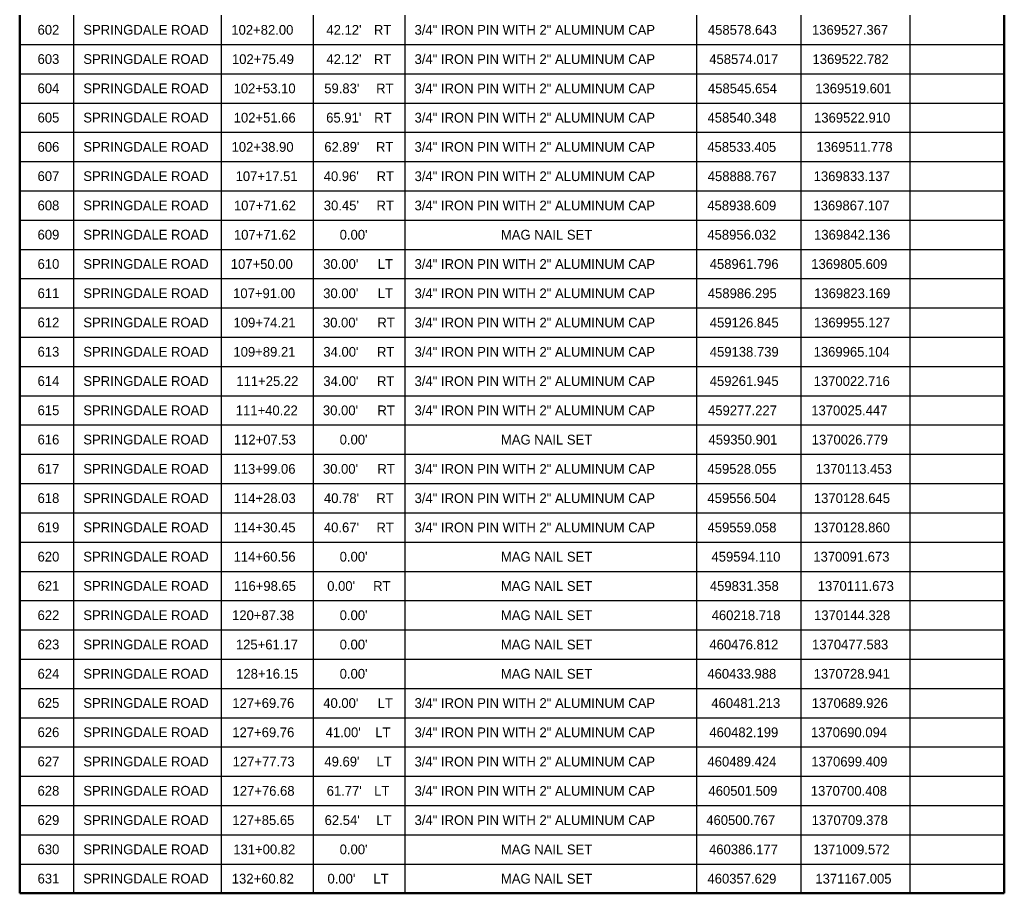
# Model space of a CAD drawing. Header units: feet. Extents: x 1337942 to 1371443, y 457715 to 485384.
# Tile 13 of 14: x 1369683 to 1370314, y 462742 to 463302. Entities that reach past the tile are written whole.
import ezdxf

# ---------------------------------------------------------------- set-up
doc = ezdxf.new("R2010")
doc.units = ezdxf.units.FT
doc.header["$MEASUREMENT"] = 0
doc.layers.add('TX_X_20', color=10, linetype='Continuous')
doc.styles.get("Standard").update_dxf_attribs({"font": 'font31.shx'})

msp = doc.modelspace()

# ---------------------------------------------------------------- linework, layer by layer
at = {"layer": 'TX_X_20', "color": 10, "linetype": 'Continuous', "lineweight": 50}
for p, q in [((1369683.369, 463304.383), (1369683.369, 463285.633)), ((1370314.272, 463304.383), (1370314.272, 463285.633)), ((1369683.369, 463285.633), (1369683.369, 463266.883)), ((1370314.272, 463285.633), (1370314.272, 463266.883)), ((1369683.369, 463266.883), (1369683.369, 463248.133)), ((1370314.272, 463266.883), (1370314.272, 463248.133)), ((1369683.369, 463248.133), (1369683.369, 463229.383)), ((1370314.272, 463248.133), (1370314.272, 463229.383)), ((1369683.369, 463229.383), (1369683.369, 463210.633)), ((1370314.272, 463229.383), (1370314.272, 463210.633)), ((1369683.369, 463210.633), (1369683.369, 463191.883)), ((1370314.272, 463210.633), (1370314.272, 463191.883)), ((1369683.369, 463191.883), (1369683.369, 463173.133)), ((1370314.272, 463191.883), (1370314.272, 463173.133)), ((1369683.369, 463173.133), (1369683.369, 463154.383)), ((1370314.272, 463173.133), (1370314.272, 463154.383)), ((1369683.369, 463154.383), (1369683.369, 463135.633)), ((1370314.272, 463154.383), (1370314.272, 463135.633)), ((1369683.369, 463135.633), (1369683.369, 463116.883)), ((1370314.272, 463135.633), (1370314.272, 463116.883)), ((1369683.369, 463116.883), (1369683.369, 463098.133)), ((1370314.272, 463116.883), (1370314.272, 463098.133)), ((1369683.369, 463098.133), (1369683.369, 463079.383)), ((1370314.272, 463098.133), (1370314.272, 463079.383)), ((1369683.369, 463079.383), (1369683.369, 463060.633)), ((1370314.272, 463079.383), (1370314.272, 463060.633)), ((1369683.369, 463060.633), (1369683.369, 463041.883)), ((1370314.272, 463060.633), (1370314.272, 463041.883)), ((1369683.369, 463041.883), (1369683.369, 463023.133)), ((1370314.272, 463041.883), (1370314.272, 463023.133)), ((1369683.369, 463023.133), (1369683.369, 463004.383)), ((1370314.272, 463023.133), (1370314.272, 463004.383)), ((1369683.369, 463004.383), (1369683.369, 462985.633)), ((1370314.272, 463004.383), (1370314.272, 462985.633)), ((1369683.369, 462985.633), (1369683.369, 462966.883)), ((1370314.272, 462985.633), (1370314.272, 462966.883)), ((1369683.369, 462966.883), (1369683.369, 462948.133)), ((1370314.272, 462966.883), (1370314.272, 462948.133)), ((1369683.369, 462948.133), (1369683.369, 462929.383)), ((1370314.272, 462948.133), (1370314.272, 462929.383)), ((1369683.369, 462929.383), (1369683.369, 462910.633)), ((1370314.272, 462929.383), (1370314.272, 462910.633)), ((1369683.369, 462910.633), (1369683.369, 462891.883)), ((1370314.272, 462910.633), (1370314.272, 462891.883)), ((1369683.369, 462891.883), (1369683.369, 462873.133)), ((1370314.272, 462891.883), (1370314.272, 462873.133)), ((1369683.369, 462873.133), (1369683.369, 462854.383)), ((1370314.272, 462873.133), (1370314.272, 462854.383)), ((1369683.369, 462854.383), (1369683.369, 462835.633)), ((1370314.272, 462854.383), (1370314.272, 462835.633)), ((1369683.369, 462835.633), (1369683.369, 462816.883)), ((1370314.272, 462835.633), (1370314.272, 462816.883)), ((1369683.369, 462816.883), (1369683.369, 462798.133)), ((1370314.272, 462816.883), (1370314.272, 462798.133)), ((1369683.369, 462798.133), (1369683.369, 462779.383)), ((1370314.272, 462798.133), (1370314.272, 462779.383)), ((1369683.369, 462779.383), (1369683.369, 462760.633)), ((1370314.272, 462779.383), (1370314.272, 462760.633)), ((1369683.369, 462760.633), (1369683.369, 462741.883)), ((1370314.272, 462760.633), (1370314.272, 462741.883)), ((1369683.369, 462741.883), (1369717.893, 462741.883)), ((1369717.893, 462741.883), (1369812.387, 462741.883)), ((1369812.387, 462741.883), (1369871.415, 462741.883)), ((1369871.415, 462741.883), (1369930.095, 462741.883)), ((1369930.095, 462741.883), (1370117.05, 462741.883)), ((1370117.05, 462741.883), (1370183.815, 462741.883)), ((1370183.815, 462741.883), (1370253.805, 462741.883)), ((1370253.805, 462741.883), (1370314.272, 462741.883))]:
    msp.add_line(p, q, dxfattribs=at)
at = {"layer": 'TX_X_20', "color": 10, "linetype": 'Continuous', "lineweight": 30}
for p, q in [((1369717.893, 463304.383), (1369717.893, 463285.633)), ((1369812.387, 463304.383), (1369812.387, 463285.633)), ((1369871.415, 463304.383), (1369871.415, 463285.633)), ((1369930.095, 463304.383), (1369930.095, 463285.633)), ((1370117.05, 463304.383), (1370117.05, 463285.633)), ((1370183.815, 463304.383), (1370183.815, 463285.633)), ((1370253.805, 463304.383), (1370253.805, 463285.633)), ((1369683.369, 463285.633), (1369717.893, 463285.633)), ((1369717.893, 463285.633), (1369812.387, 463285.633)), ((1369717.893, 463285.633), (1369717.893, 463266.883)), ((1369812.387, 463285.633), (1369871.415, 463285.633)), ((1369812.387, 463285.633), (1369812.387, 463266.883)), ((1369871.415, 463285.633), (1369930.095, 463285.633)), ((1369871.415, 463285.633), (1369871.415, 463266.883)), ((1369930.095, 463285.633), (1370117.05, 463285.633)), ((1369930.095, 463285.633), (1369930.095, 463266.883)), ((1370117.05, 463285.633), (1370183.815, 463285.633)), ((1370117.05, 463285.633), (1370117.05, 463266.883)), ((1370183.815, 463285.633), (1370253.805, 463285.633)), ((1370183.815, 463285.633), (1370183.815, 463266.883)), ((1370253.805, 463285.633), (1370314.272, 463285.633)), ((1370253.805, 463285.633), (1370253.805, 463266.883)), ((1369683.369, 463266.883), (1369717.893, 463266.883)), ((1369717.893, 463266.883), (1369812.387, 463266.883)), ((1369717.893, 463266.883), (1369717.893, 463248.133)), ((1369812.387, 463266.883), (1369871.415, 463266.883)), ((1369812.387, 463266.883), (1369812.387, 463248.133)), ((1369871.415, 463266.883), (1369930.095, 463266.883)), ((1369871.415, 463266.883), (1369871.415, 463248.133)), ((1369930.095, 463266.883), (1370117.05, 463266.883)), ((1369930.095, 463266.883), (1369930.095, 463248.133)), ((1370117.05, 463266.883), (1370183.815, 463266.883)), ((1370117.05, 463266.883), (1370117.05, 463248.133)), ((1370183.815, 463266.883), (1370253.805, 463266.883)), ((1370183.815, 463266.883), (1370183.815, 463248.133)), ((1370253.805, 463266.883), (1370314.272, 463266.883)), ((1370253.805, 463266.883), (1370253.805, 463248.133)), ((1369683.369, 463248.133), (1369717.893, 463248.133)), ((1369717.893, 463248.133), (1369812.387, 463248.133)), ((1369717.893, 463248.133), (1369717.893, 463229.383)), ((1369812.387, 463248.133), (1369871.415, 463248.133)), ((1369812.387, 463248.133), (1369812.387, 463229.383)), ((1369871.415, 463248.133), (1369930.095, 463248.133)), ((1369871.415, 463248.133), (1369871.415, 463229.383)), ((1369930.095, 463248.133), (1370117.05, 463248.133)), ((1369930.095, 463248.133), (1369930.095, 463229.383)), ((1370117.05, 463248.133), (1370183.815, 463248.133)), ((1370117.05, 463248.133), (1370117.05, 463229.383)), ((1370183.815, 463248.133), (1370253.805, 463248.133)), ((1370183.815, 463248.133), (1370183.815, 463229.383)), ((1370253.805, 463248.133), (1370314.272, 463248.133)), ((1370253.805, 463248.133), (1370253.805, 463229.383)), ((1369683.369, 463229.383), (1369717.893, 463229.383)), ((1369717.893, 463229.383), (1369812.387, 463229.383)), ((1369717.893, 463229.383), (1369717.893, 463210.633)), ((1369812.387, 463229.383), (1369871.415, 463229.383)), ((1369812.387, 463229.383), (1369812.387, 463210.633)), ((1369871.415, 463229.383), (1369930.095, 463229.383)), ((1369871.415, 463229.383), (1369871.415, 463210.633)), ((1369930.095, 463229.383), (1370117.05, 463229.383)), ((1369930.095, 463229.383), (1369930.095, 463210.633)), ((1370117.05, 463229.383), (1370183.815, 463229.383)), ((1370117.05, 463229.383), (1370117.05, 463210.633)), ((1370183.815, 463229.383), (1370253.805, 463229.383)), ((1370183.815, 463229.383), (1370183.815, 463210.633)), ((1370253.805, 463229.383), (1370314.272, 463229.383)), ((1370253.805, 463229.383), (1370253.805, 463210.633)), ((1369683.369, 463210.633), (1369717.893, 463210.633)), ((1369717.893, 463210.633), (1369812.387, 463210.633)), ((1369717.893, 463210.633), (1369717.893, 463191.883)), ((1369812.387, 463210.633), (1369871.415, 463210.633)), ((1369812.387, 463210.633), (1369812.387, 463191.883)), ((1369871.415, 463210.633), (1369930.095, 463210.633)), ((1369871.415, 463210.633), (1369871.415, 463191.883)), ((1369930.095, 463210.633), (1370117.05, 463210.633)), ((1369930.095, 463210.633), (1369930.095, 463191.883)), ((1370117.05, 463210.633), (1370183.815, 463210.633)), ((1370117.05, 463210.633), (1370117.05, 463191.883)), ((1370183.815, 463210.633), (1370253.805, 463210.633)), ((1370183.815, 463210.633), (1370183.815, 463191.883)), ((1370253.805, 463210.633), (1370314.272, 463210.633)), ((1370253.805, 463210.633), (1370253.805, 463191.883)), ((1369683.369, 463191.883), (1369717.893, 463191.883)), ((1369717.893, 463191.883), (1369812.387, 463191.883)), ((1369717.893, 463191.883), (1369717.893, 463173.133)), ((1369812.387, 463191.883), (1369871.415, 463191.883)), ((1369812.387, 463191.883), (1369812.387, 463173.133)), ((1369871.415, 463191.883), (1369930.095, 463191.883)), ((1369871.415, 463191.883), (1369871.415, 463173.133)), ((1369930.095, 463191.883), (1370117.05, 463191.883)), ((1369930.095, 463191.883), (1369930.095, 463173.133)), ((1370117.05, 463191.883), (1370183.815, 463191.883)), ((1370117.05, 463191.883), (1370117.05, 463173.133)), ((1370183.815, 463191.883), (1370253.805, 463191.883)), ((1370183.815, 463191.883), (1370183.815, 463173.133)), ((1370253.805, 463191.883), (1370314.272, 463191.883)), ((1370253.805, 463191.883), (1370253.805, 463173.133)), ((1369683.369, 463173.133), (1369717.893, 463173.133)), ((1369717.893, 463173.133), (1369812.387, 463173.133)), ((1369717.893, 463173.133), (1369717.893, 463154.383)), ((1369812.387, 463173.133), (1369871.415, 463173.133)), ((1369812.387, 463173.133), (1369812.387, 463154.383)), ((1369871.415, 463173.133), (1369930.095, 463173.133)), ((1369871.415, 463173.133), (1369871.415, 463154.383)), ((1369930.095, 463173.133), (1370117.05, 463173.133)), ((1369930.095, 463173.133), (1369930.095, 463154.383)), ((1370117.05, 463173.133), (1370183.815, 463173.133)), ((1370117.05, 463173.133), (1370117.05, 463154.383)), ((1370183.815, 463173.133), (1370253.805, 463173.133)), ((1370183.815, 463173.133), (1370183.815, 463154.383)), ((1370253.805, 463173.133), (1370314.272, 463173.133)), ((1370253.805, 463173.133), (1370253.805, 463154.383)), ((1369683.369, 463154.383), (1369717.893, 463154.383)), ((1369717.893, 463154.383), (1369812.387, 463154.383)), ((1369717.893, 463154.383), (1369717.893, 463135.633)), ((1369812.387, 463154.383), (1369871.415, 463154.383)), ((1369812.387, 463154.383), (1369812.387, 463135.633)), ((1369871.415, 463154.383), (1369930.095, 463154.383)), ((1369871.415, 463154.383), (1369871.415, 463135.633)), ((1369930.095, 463154.383), (1370117.05, 463154.383)), ((1369930.095, 463154.383), (1369930.095, 463135.633)), ((1370117.05, 463154.383), (1370183.815, 463154.383)), ((1370117.05, 463154.383), (1370117.05, 463135.633)), ((1370183.815, 463154.383), (1370253.805, 463154.383)), ((1370183.815, 463154.383), (1370183.815, 463135.633)), ((1370253.805, 463154.383), (1370314.272, 463154.383)), ((1370253.805, 463154.383), (1370253.805, 463135.633)), ((1369683.369, 463135.633), (1369717.893, 463135.633)), ((1369717.893, 463135.633), (1369812.387, 463135.633)), ((1369717.893, 463135.633), (1369717.893, 463116.883)), ((1369812.387, 463135.633), (1369871.415, 463135.633)), ((1369812.387, 463135.633), (1369812.387, 463116.883)), ((1369871.415, 463135.633), (1369930.095, 463135.633)), ((1369871.415, 463135.633), (1369871.415, 463116.883)), ((1369930.095, 463135.633), (1370117.05, 463135.633)), ((1369930.095, 463135.633), (1369930.095, 463116.883)), ((1370117.05, 463135.633), (1370183.815, 463135.633)), ((1370117.05, 463135.633), (1370117.05, 463116.883)), ((1370183.815, 463135.633), (1370253.805, 463135.633)), ((1370183.815, 463135.633), (1370183.815, 463116.883)), ((1370253.805, 463135.633), (1370314.272, 463135.633)), ((1370253.805, 463135.633), (1370253.805, 463116.883)), ((1369683.369, 463116.883), (1369717.893, 463116.883)), ((1369717.893, 463116.883), (1369812.387, 463116.883)), ((1369717.893, 463116.883), (1369717.893, 463098.133)), ((1369812.387, 463116.883), (1369871.415, 463116.883)), ((1369812.387, 463116.883), (1369812.387, 463098.133)), ((1369871.415, 463116.883), (1369930.095, 463116.883)), ((1369871.415, 463116.883), (1369871.415, 463098.133)), ((1369930.095, 463116.883), (1370117.05, 463116.883)), ((1369930.095, 463116.883), (1369930.095, 463098.133)), ((1370117.05, 463116.883), (1370183.815, 463116.883)), ((1370117.05, 463116.883), (1370117.05, 463098.133)), ((1370183.815, 463116.883), (1370253.805, 463116.883)), ((1370183.815, 463116.883), (1370183.815, 463098.133)), ((1370253.805, 463116.883), (1370314.272, 463116.883)), ((1370253.805, 463116.883), (1370253.805, 463098.133)), ((1369683.369, 463098.133), (1369717.893, 463098.133)), ((1369717.893, 463098.133), (1369812.387, 463098.133)), ((1369717.893, 463098.133), (1369717.893, 463079.383)), ((1369812.387, 463098.133), (1369871.415, 463098.133)), ((1369812.387, 463098.133), (1369812.387, 463079.383)), ((1369871.415, 463098.133), (1369930.095, 463098.133)), ((1369871.415, 463098.133), (1369871.415, 463079.383)), ((1369930.095, 463098.133), (1370117.05, 463098.133)), ((1369930.095, 463098.133), (1369930.095, 463079.383)), ((1370117.05, 463098.133), (1370183.815, 463098.133)), ((1370117.05, 463098.133), (1370117.05, 463079.383)), ((1370183.815, 463098.133), (1370253.805, 463098.133)), ((1370183.815, 463098.133), (1370183.815, 463079.383)), ((1370253.805, 463098.133), (1370314.272, 463098.133)), ((1370253.805, 463098.133), (1370253.805, 463079.383)), ((1369683.369, 463079.383), (1369717.893, 463079.383)), ((1369717.893, 463079.383), (1369812.387, 463079.383)), ((1369717.893, 463079.383), (1369717.893, 463060.633)), ((1369812.387, 463079.383), (1369871.415, 463079.383)), ((1369812.387, 463079.383), (1369812.387, 463060.633)), ((1369871.415, 463079.383), (1369930.095, 463079.383)), ((1369871.415, 463079.383), (1369871.415, 463060.633)), ((1369930.095, 463079.383), (1370117.05, 463079.383)), ((1369930.095, 463079.383), (1369930.095, 463060.633)), ((1370117.05, 463079.383), (1370183.815, 463079.383)), ((1370117.05, 463079.383), (1370117.05, 463060.633)), ((1370183.815, 463079.383), (1370253.805, 463079.383)), ((1370183.815, 463079.383), (1370183.815, 463060.633)), ((1370253.805, 463079.383), (1370314.272, 463079.383)), ((1370253.805, 463079.383), (1370253.805, 463060.633)), ((1369683.369, 463060.633), (1369717.893, 463060.633)), ((1369717.893, 463060.633), (1369812.387, 463060.633)), ((1369717.893, 463060.633), (1369717.893, 463041.883)), ((1369812.387, 463060.633), (1369871.415, 463060.633)), ((1369812.387, 463060.633), (1369812.387, 463041.883)), ((1369871.415, 463060.633), (1369930.095, 463060.633)), ((1369871.415, 463060.633), (1369871.415, 463041.883)), ((1369930.095, 463060.633), (1370117.05, 463060.633)), ((1369930.095, 463060.633), (1369930.095, 463041.883)), ((1370117.05, 463060.633), (1370183.815, 463060.633)), ((1370117.05, 463060.633), (1370117.05, 463041.883)), ((1370183.815, 463060.633), (1370253.805, 463060.633)), ((1370183.815, 463060.633), (1370183.815, 463041.883)), ((1370253.805, 463060.633), (1370314.272, 463060.633)), ((1370253.805, 463060.633), (1370253.805, 463041.883)), ((1369683.369, 463041.883), (1369717.893, 463041.883)), ((1369717.893, 463041.883), (1369812.387, 463041.883)), ((1369717.893, 463041.883), (1369717.893, 463023.133)), ((1369812.387, 463041.883), (1369871.415, 463041.883)), ((1369812.387, 463041.883), (1369812.387, 463023.133)), ((1369871.415, 463041.883), (1369930.095, 463041.883)), ((1369871.415, 463041.883), (1369871.415, 463023.133)), ((1369930.095, 463041.883), (1370117.05, 463041.883)), ((1369930.095, 463041.883), (1369930.095, 463023.133)), ((1370117.05, 463041.883), (1370183.815, 463041.883)), ((1370117.05, 463041.883), (1370117.05, 463023.133)), ((1370183.815, 463041.883), (1370253.805, 463041.883)), ((1370183.815, 463041.883), (1370183.815, 463023.133)), ((1370253.805, 463041.883), (1370314.272, 463041.883)), ((1370253.805, 463041.883), (1370253.805, 463023.133)), ((1369683.369, 463023.133), (1369717.893, 463023.133)), ((1369717.893, 463023.133), (1369812.387, 463023.133)), ((1369717.893, 463023.133), (1369717.893, 463004.383)), ((1369812.387, 463023.133), (1369871.415, 463023.133)), ((1369812.387, 463023.133), (1369812.387, 463004.383)), ((1369871.415, 463023.133), (1369930.095, 463023.133)), ((1369871.415, 463023.133), (1369871.415, 463004.383)), ((1369930.095, 463023.133), (1370117.05, 463023.133)), ((1369930.095, 463023.133), (1369930.095, 463004.383)), ((1370117.05, 463023.133), (1370183.815, 463023.133)), ((1370117.05, 463023.133), (1370117.05, 463004.383)), ((1370183.815, 463023.133), (1370253.805, 463023.133)), ((1370183.815, 463023.133), (1370183.815, 463004.383)), ((1370253.805, 463023.133), (1370314.272, 463023.133)), ((1370253.805, 463023.133), (1370253.805, 463004.383)), ((1369683.369, 463004.383), (1369717.893, 463004.383)), ((1369717.893, 463004.383), (1369812.387, 463004.383)), ((1369717.893, 463004.383), (1369717.893, 462985.633)), ((1369812.387, 463004.383), (1369871.415, 463004.383)), ((1369812.387, 463004.383), (1369812.387, 462985.633)), ((1369871.415, 463004.383), (1369930.095, 463004.383)), ((1369871.415, 463004.383), (1369871.415, 462985.633)), ((1369930.095, 463004.383), (1370117.05, 463004.383)), ((1369930.095, 463004.383), (1369930.095, 462985.633)), ((1370117.05, 463004.383), (1370183.815, 463004.383)), ((1370117.05, 463004.383), (1370117.05, 462985.633)), ((1370183.815, 463004.383), (1370253.805, 463004.383)), ((1370183.815, 463004.383), (1370183.815, 462985.633)), ((1370253.805, 463004.383), (1370314.272, 463004.383)), ((1370253.805, 463004.383), (1370253.805, 462985.633)), ((1369683.369, 462985.633), (1369717.893, 462985.633)), ((1369717.893, 462985.633), (1369812.387, 462985.633)), ((1369717.893, 462985.633), (1369717.893, 462966.883)), ((1369812.387, 462985.633), (1369871.415, 462985.633)), ((1369812.387, 462985.633), (1369812.387, 462966.883)), ((1369871.415, 462985.633), (1369930.095, 462985.633)), ((1369871.415, 462985.633), (1369871.415, 462966.883)), ((1369930.095, 462985.633), (1370117.05, 462985.633)), ((1369930.095, 462985.633), (1369930.095, 462966.883)), ((1370117.05, 462985.633), (1370183.815, 462985.633)), ((1370117.05, 462985.633), (1370117.05, 462966.883)), ((1370183.815, 462985.633), (1370253.805, 462985.633)), ((1370183.815, 462985.633), (1370183.815, 462966.883)), ((1370253.805, 462985.633), (1370314.272, 462985.633)), ((1370253.805, 462985.633), (1370253.805, 462966.883)), ((1369683.369, 462966.883), (1369717.893, 462966.883)), ((1369717.893, 462966.883), (1369812.387, 462966.883)), ((1369717.893, 462966.883), (1369717.893, 462948.133)), ((1369812.387, 462966.883), (1369871.415, 462966.883)), ((1369812.387, 462966.883), (1369812.387, 462948.133)), ((1369871.415, 462966.883), (1369930.095, 462966.883)), ((1369871.415, 462966.883), (1369871.415, 462948.133)), ((1369930.095, 462966.883), (1370117.05, 462966.883)), ((1369930.095, 462966.883), (1369930.095, 462948.133)), ((1370117.05, 462966.883), (1370183.815, 462966.883)), ((1370117.05, 462966.883), (1370117.05, 462948.133)), ((1370183.815, 462966.883), (1370253.805, 462966.883)), ((1370183.815, 462966.883), (1370183.815, 462948.133)), ((1370253.805, 462966.883), (1370314.272, 462966.883)), ((1370253.805, 462966.883), (1370253.805, 462948.133)), ((1369683.369, 462948.133), (1369717.893, 462948.133)), ((1369717.893, 462948.133), (1369812.387, 462948.133)), ((1369717.893, 462948.133), (1369717.893, 462929.383)), ((1369812.387, 462948.133), (1369871.415, 462948.133)), ((1369812.387, 462948.133), (1369812.387, 462929.383)), ((1369871.415, 462948.133), (1369930.095, 462948.133)), ((1369871.415, 462948.133), (1369871.415, 462929.383)), ((1369930.095, 462948.133), (1370117.05, 462948.133)), ((1369930.095, 462948.133), (1369930.095, 462929.383)), ((1370117.05, 462948.133), (1370183.815, 462948.133)), ((1370117.05, 462948.133), (1370117.05, 462929.383)), ((1370183.815, 462948.133), (1370253.805, 462948.133)), ((1370183.815, 462948.133), (1370183.815, 462929.383)), ((1370253.805, 462948.133), (1370314.272, 462948.133)), ((1370253.805, 462948.133), (1370253.805, 462929.383)), ((1369683.369, 462929.383), (1369717.893, 462929.383)), ((1369717.893, 462929.383), (1369812.387, 462929.383)), ((1369717.893, 462929.383), (1369717.893, 462910.633)), ((1369812.387, 462929.383), (1369871.415, 462929.383)), ((1369812.387, 462929.383), (1369812.387, 462910.633)), ((1369871.415, 462929.383), (1369930.095, 462929.383)), ((1369871.415, 462929.383), (1369871.415, 462910.633)), ((1369930.095, 462929.383), (1370117.05, 462929.383)), ((1369930.095, 462929.383), (1369930.095, 462910.633)), ((1370117.05, 462929.383), (1370183.815, 462929.383)), ((1370117.05, 462929.383), (1370117.05, 462910.633)), ((1370183.815, 462929.383), (1370253.805, 462929.383)), ((1370183.815, 462929.383), (1370183.815, 462910.633)), ((1370253.805, 462929.383), (1370314.272, 462929.383)), ((1370253.805, 462929.383), (1370253.805, 462910.633)), ((1369683.369, 462910.633), (1369717.893, 462910.633)), ((1369717.893, 462910.633), (1369812.387, 462910.633)), ((1369717.893, 462910.633), (1369717.893, 462891.883)), ((1369812.387, 462910.633), (1369871.415, 462910.633)), ((1369812.387, 462910.633), (1369812.387, 462891.883)), ((1369871.415, 462910.633), (1369930.095, 462910.633)), ((1369871.415, 462910.633), (1369871.415, 462891.883)), ((1369930.095, 462910.633), (1370117.05, 462910.633)), ((1369930.095, 462910.633), (1369930.095, 462891.883)), ((1370117.05, 462910.633), (1370183.815, 462910.633)), ((1370117.05, 462910.633), (1370117.05, 462891.883)), ((1370183.815, 462910.633), (1370253.805, 462910.633)), ((1370183.815, 462910.633), (1370183.815, 462891.883)), ((1370253.805, 462910.633), (1370314.272, 462910.633)), ((1370253.805, 462910.633), (1370253.805, 462891.883)), ((1369683.369, 462891.883), (1369717.893, 462891.883)), ((1369717.893, 462891.883), (1369812.387, 462891.883)), ((1369717.893, 462891.883), (1369717.893, 462873.133)), ((1369812.387, 462891.883), (1369871.415, 462891.883)), ((1369812.387, 462891.883), (1369812.387, 462873.133)), ((1369871.415, 462891.883), (1369930.095, 462891.883)), ((1369871.415, 462891.883), (1369871.415, 462873.133)), ((1369930.095, 462891.883), (1370117.05, 462891.883)), ((1369930.095, 462891.883), (1369930.095, 462873.133)), ((1370117.05, 462891.883), (1370183.815, 462891.883)), ((1370117.05, 462891.883), (1370117.05, 462873.133)), ((1370183.815, 462891.883), (1370253.805, 462891.883)), ((1370183.815, 462891.883), (1370183.815, 462873.133)), ((1370253.805, 462891.883), (1370314.272, 462891.883)), ((1370253.805, 462891.883), (1370253.805, 462873.133)), ((1369683.369, 462873.133), (1369717.893, 462873.133)), ((1369717.893, 462873.133), (1369812.387, 462873.133)), ((1369717.893, 462873.133), (1369717.893, 462854.383)), ((1369812.387, 462873.133), (1369871.415, 462873.133)), ((1369812.387, 462873.133), (1369812.387, 462854.383)), ((1369871.415, 462873.133), (1369930.095, 462873.133)), ((1369871.415, 462873.133), (1369871.415, 462854.383)), ((1369930.095, 462873.133), (1370117.05, 462873.133)), ((1369930.095, 462873.133), (1369930.095, 462854.383)), ((1370117.05, 462873.133), (1370183.815, 462873.133)), ((1370117.05, 462873.133), (1370117.05, 462854.383)), ((1370183.815, 462873.133), (1370253.805, 462873.133)), ((1370183.815, 462873.133), (1370183.815, 462854.383)), ((1370253.805, 462873.133), (1370314.272, 462873.133)), ((1370253.805, 462873.133), (1370253.805, 462854.383)), ((1369683.369, 462854.383), (1369717.893, 462854.383)), ((1369717.893, 462854.383), (1369812.387, 462854.383)), ((1369717.893, 462854.383), (1369717.893, 462835.633)), ((1369812.387, 462854.383), (1369871.415, 462854.383)), ((1369812.387, 462854.383), (1369812.387, 462835.633)), ((1369871.415, 462854.383), (1369930.095, 462854.383)), ((1369871.415, 462854.383), (1369871.415, 462835.633)), ((1369930.095, 462854.383), (1370117.05, 462854.383)), ((1369930.095, 462854.383), (1369930.095, 462835.633)), ((1370117.05, 462854.383), (1370183.815, 462854.383)), ((1370117.05, 462854.383), (1370117.05, 462835.633)), ((1370183.815, 462854.383), (1370253.805, 462854.383)), ((1370183.815, 462854.383), (1370183.815, 462835.633)), ((1370253.805, 462854.383), (1370314.272, 462854.383)), ((1370253.805, 462854.383), (1370253.805, 462835.633)), ((1369683.369, 462835.633), (1369717.893, 462835.633)), ((1369717.893, 462835.633), (1369812.387, 462835.633)), ((1369717.893, 462835.633), (1369717.893, 462816.883)), ((1369812.387, 462835.633), (1369871.415, 462835.633)), ((1369812.387, 462835.633), (1369812.387, 462816.883)), ((1369871.415, 462835.633), (1369930.095, 462835.633)), ((1369871.415, 462835.633), (1369871.415, 462816.883)), ((1369930.095, 462835.633), (1370117.05, 462835.633)), ((1369930.095, 462835.633), (1369930.095, 462816.883)), ((1370117.05, 462835.633), (1370183.815, 462835.633)), ((1370117.05, 462835.633), (1370117.05, 462816.883)), ((1370183.815, 462835.633), (1370253.805, 462835.633)), ((1370183.815, 462835.633), (1370183.815, 462816.883)), ((1370253.805, 462835.633), (1370314.272, 462835.633)), ((1370253.805, 462835.633), (1370253.805, 462816.883)), ((1369683.369, 462816.883), (1369717.893, 462816.883)), ((1369717.893, 462816.883), (1369812.387, 462816.883)), ((1369717.893, 462816.883), (1369717.893, 462798.133)), ((1369812.387, 462816.883), (1369871.415, 462816.883)), ((1369812.387, 462816.883), (1369812.387, 462798.133)), ((1369871.415, 462816.883), (1369930.095, 462816.883)), ((1369871.415, 462816.883), (1369871.415, 462798.133)), ((1369930.095, 462816.883), (1370117.05, 462816.883)), ((1369930.095, 462816.883), (1369930.095, 462798.133)), ((1370117.05, 462816.883), (1370183.815, 462816.883)), ((1370117.05, 462816.883), (1370117.05, 462798.133)), ((1370183.815, 462816.883), (1370253.805, 462816.883)), ((1370183.815, 462816.883), (1370183.815, 462798.133)), ((1370253.805, 462816.883), (1370314.272, 462816.883)), ((1370253.805, 462816.883), (1370253.805, 462798.133)), ((1369683.369, 462798.133), (1369717.893, 462798.133)), ((1369717.893, 462798.133), (1369812.387, 462798.133)), ((1369717.893, 462798.133), (1369717.893, 462779.383)), ((1369812.387, 462798.133), (1369871.415, 462798.133)), ((1369812.387, 462798.133), (1369812.387, 462779.383)), ((1369871.415, 462798.133), (1369930.095, 462798.133)), ((1369871.415, 462798.133), (1369871.415, 462779.383)), ((1369930.095, 462798.133), (1370117.05, 462798.133)), ((1369930.095, 462798.133), (1369930.095, 462779.383)), ((1370117.05, 462798.133), (1370183.815, 462798.133)), ((1370117.05, 462798.133), (1370117.05, 462779.383)), ((1370183.815, 462798.133), (1370253.805, 462798.133)), ((1370183.815, 462798.133), (1370183.815, 462779.383)), ((1370253.805, 462798.133), (1370314.272, 462798.133)), ((1370253.805, 462798.133), (1370253.805, 462779.383)), ((1369683.369, 462779.383), (1369717.893, 462779.383)), ((1369717.893, 462779.383), (1369812.387, 462779.383)), ((1369717.893, 462779.383), (1369717.893, 462760.633)), ((1369812.387, 462779.383), (1369871.415, 462779.383)), ((1369812.387, 462779.383), (1369812.387, 462760.633)), ((1369871.415, 462779.383), (1369930.095, 462779.383)), ((1369871.415, 462779.383), (1369871.415, 462760.633)), ((1369930.095, 462779.383), (1370117.05, 462779.383)), ((1369930.095, 462779.383), (1369930.095, 462760.633)), ((1370117.05, 462779.383), (1370183.815, 462779.383)), ((1370117.05, 462779.383), (1370117.05, 462760.633)), ((1370183.815, 462779.383), (1370253.805, 462779.383)), ((1370183.815, 462779.383), (1370183.815, 462760.633)), ((1370253.805, 462779.383), (1370314.272, 462779.383)), ((1370253.805, 462779.383), (1370253.805, 462760.633)), ((1369683.369, 462760.633), (1369717.893, 462760.633)), ((1369717.893, 462760.633), (1369812.387, 462760.633)), ((1369717.893, 462760.633), (1369717.893, 462741.883)), ((1369812.387, 462760.633), (1369871.415, 462760.633)), ((1369812.387, 462760.633), (1369812.387, 462741.883)), ((1369871.415, 462760.633), (1369930.095, 462760.633)), ((1369871.415, 462760.633), (1369871.415, 462741.883)), ((1369930.095, 462760.633), (1370117.05, 462760.633)), ((1369930.095, 462760.633), (1369930.095, 462741.883)), ((1370117.05, 462760.633), (1370183.815, 462760.633)), ((1370117.05, 462760.633), (1370117.05, 462741.883)), ((1370183.815, 462760.633), (1370253.805, 462760.633)), ((1370183.815, 462760.633), (1370183.815, 462741.883)), ((1370253.805, 462760.633), (1370314.272, 462760.633)), ((1370253.805, 462760.633), (1370253.805, 462741.883))]:
    msp.add_line(p, q, dxfattribs=at)

# ---------------------------------------------------------------- texts
at = {"layer": 'TX_X_20', "color": 10}
for s, p in [('102+82.00', (1369818.984, 463291.883)), ("42.12' ", (1369879.922, 463291.883)), ('3/4" IRON PIN WITH 2" ALUMINUM CAP', (1369936.395, 463291.883)), ('458578.643', (1370124.341, 463291.883)), ('1369527.367', (1370191.033, 463291.883)), ('102+75.49', (1369819.381, 463273.133)), ("42.12' ", (1369879.922, 463273.133)), ('3/4" IRON PIN WITH 2" ALUMINUM CAP', (1369936.395, 463273.133)), ('458574.017', (1370125.209, 463273.133)), ('1369522.782', (1370191.38, 463273.133)), ('102+53.10', (1369820.423, 463254.383)), ("59.83' ", (1369878.508, 463254.383)), ('3/4" IRON PIN WITH 2" ALUMINUM CAP', (1369936.395, 463254.383)), ('458545.654', (1370124.391, 463254.383)), ('1369519.601', (1370193.116, 463254.383)), ('102+51.66', (1369820.497, 463235.633)), ("65.91' ", (1369879.748, 463235.633)), ('3/4" IRON PIN WITH 2" ALUMINUM CAP', (1369936.395, 463235.633)), ('458540.348', (1370124.118, 463235.633)), ('1369522.910', (1370192.372, 463235.633)), ('102+38.90', (1369819.133, 463216.883)), ("62.89' ", (1369878.557, 463216.883)), ('3/4" IRON PIN WITH 2" ALUMINUM CAP', (1369936.395, 463216.883)), ('458533.405', (1370123.969, 463216.883)), ('1369511.778', (1370193.885, 463216.883)), ('107+17.51', (1369821.712, 463198.133)), ("40.96' ", (1369878.185, 463198.133)), ('3/4" IRON PIN WITH 2" ALUMINUM CAP', (1369936.395, 463198.133)), ('458888.767', (1370124.242, 463198.133)), ('1369833.137', (1370192.124, 463198.133)), ('107+71.62', (1369820.621, 463179.383)), ("30.45' ", (1369878.235, 463179.383)), ('3/4" IRON PIN WITH 2" ALUMINUM CAP', (1369936.395, 463179.383)), ('458938.609', (1370123.969, 463179.383)), ('1369867.107', (1370191.975, 463179.383)), ('107+71.62', (1369820.621, 463160.633)), ("0.00'", (1369888.404, 463160.633)), ('MAG NAIL SET', (1369991.727, 463160.633)), ('458956.032', (1370123.994, 463160.633)), ('1369842.136', (1370192.372, 463160.633)), ('107+50.00', (1369818.637, 463141.883)), ("30.00' ", (1369877.838, 463141.883)), ('3/4" IRON PIN WITH 2" ALUMINUM CAP', (1369936.395, 463141.883)), ('458961.796', (1370125.507, 463141.883)), ('1369805.609', (1370190.561, 463141.883)), ('107+91.00', (1369820.125, 463123.133)), ("30.00' ", (1369877.838, 463123.133)), ('3/4" IRON PIN WITH 2" ALUMINUM CAP', (1369936.395, 463123.133)), ('458986.295', (1370124.292, 463123.133)), ('1369823.169', (1370192.397, 463123.133)), ('109+74.21', (1369820.398, 463104.383)), ("30.00' ", (1369877.665, 463104.383)), ('3/4" IRON PIN WITH 2" ALUMINUM CAP', (1369936.395, 463104.383)), ('459126.845', (1370125.556, 463104.383)), ('1369955.127', (1370192.273, 463104.383)), ('109+89.21', (1369820.323, 463085.633)), ("34.00' ", (1369877.937, 463085.633)), ('3/4" IRON PIN WITH 2" ALUMINUM CAP', (1369936.395, 463085.633)), ('459138.739', (1370125.556, 463085.633)), ('1369965.104', (1370192.099, 463085.633)), ('111+25.22', (1369822.208, 463066.883)), ("34.00' ", (1369877.937, 463066.883)), ('3/4" IRON PIN WITH 2" ALUMINUM CAP', (1369936.395, 463066.883)), ('459261.945', (1370125.507, 463066.883)), ('1370022.716', (1370192.099, 463066.883)), ('111+40.22', (1369821.836, 463048.133)), ("30.00' ", (1369877.665, 463048.133)), ('3/4" IRON PIN WITH 2" ALUMINUM CAP', (1369936.395, 463048.133)), ('459277.227', (1370124.44, 463048.133)), ('1370025.447', (1370190.586, 463048.133)), ('112+07.53', (1369820.596, 463029.383)), ("0.00'", (1369888.404, 463029.383)), ('MAG NAIL SET', (1369991.727, 463029.383)), ('459350.901', (1370124.738, 463029.383)), ('1370026.779', (1370190.859, 463029.383)), ('113+99.06', (1369820.348, 463010.633)), ("30.00' ", (1369877.665, 463010.633)), ('3/4" IRON PIN WITH 2" ALUMINUM CAP', (1369936.395, 463010.633)), ('459528.055', (1370124.093, 463010.633)), ('1370113.453', (1370193.414, 463010.633)), ('114+28.03', (1369820.522, 462991.883)), ("40.78' ", (1369878.334, 462991.883)), ('3/4" IRON PIN WITH 2" ALUMINUM CAP', (1369936.395, 462991.883)), ('459556.504', (1370124.068, 462991.883)), ('1370128.645', (1370192.248, 462991.883)), ('114+30.45', (1369820.423, 462973.133)), ("40.67' ", (1369878.285, 462973.133)), ('3/4" IRON PIN WITH 2" ALUMINUM CAP', (1369936.395, 462973.133)), ('459559.058', (1370124.118, 462973.133)), ('1370128.860', (1370192.174, 462973.133)), ('114+60.56', (1369820.423, 462954.383)), ("0.00'", (1369888.404, 462954.383)), ('MAG NAIL SET', (1369991.727, 462954.383)), ('459594.110', (1370126.648, 462954.383)), ('1370091.673', (1370191.901, 462954.383)), ('116+98.65', (1369820.671, 462935.633)), ("0.00' ", (1369880.418, 462935.633)), ('MAG NAIL SET', (1369991.727, 462935.633)), ('459831.358', (1370125.606, 462935.633)), ('1370111.673', (1370194.728, 462935.633)), ('120+87.38', (1369819.455, 462916.883)), ("0.00'", (1369888.404, 462916.883)), ('MAG NAIL SET', (1369991.727, 462916.883)), ('460218.718', (1370126.747, 462916.883)), ('1370144.328', (1370192.347, 462916.883)), ('125+61.17', (1369821.911, 462898.133)), ("0.00'", (1369888.404, 462898.133)), ('MAG NAIL SET', (1369991.727, 462898.133)), ('460476.812', (1370125.308, 462898.133)), ('1370477.583', (1370191.082, 462898.133)), ('128+16.15', (1369822.059, 462879.383)), ("0.00'", (1369888.404, 462879.383)), ('MAG NAIL SET', (1369991.727, 462879.383)), ('460433.988', (1370123.994, 462879.383)), ('1370728.941', (1370192.149, 462879.383)), ('127+69.76', (1369819.604, 462860.633)), ("40.00' ", (1369877.863, 462860.633)), ('3/4" IRON PIN WITH 2" ALUMINUM CAP', (1369936.395, 462860.633)), ('460481.213', (1370126.524, 462860.633)), ('1370689.926', (1370190.909, 462860.633)), ('127+69.76', (1369819.604, 462841.883)), ("41.00' ", (1369879.401, 462841.883)), ('3/4" IRON PIN WITH 2" ALUMINUM CAP', (1369936.395, 462841.883)), ('460482.199', (1370125.284, 462841.883)), ('1370690.094', (1370190.363, 462841.883)), ('127+77.73', (1369819.803, 462823.133)), ("49.69' ", (1369878.607, 462823.133)), ('3/4" IRON PIN WITH 2" ALUMINUM CAP', (1369936.395, 462823.133)), ('460489.424', (1370124.068, 462823.133)), ('1370699.409', (1370190.586, 462823.133)), ('127+76.68', (1369819.753, 462804.383)), ("61.77' ", (1369880.07, 462804.383)), ('3/4" IRON PIN WITH 2" ALUMINUM CAP', (1369936.395, 462804.383)), ('460501.509', (1370124.713, 462804.383)), ('1370700.408', (1370190.289, 462804.383)), ('127+85.65', (1369819.629, 462785.633)), ("62.54' ", (1369878.756, 462785.633)), ('3/4" IRON PIN WITH 2" ALUMINUM CAP', (1369936.395, 462785.633)), ('460500.767', (1370123.3, 462785.633)), ('1370709.378', (1370190.859, 462785.633)), ('131+00.82', (1369820.224, 462766.883)), ("0.00'", (1369888.404, 462766.883)), ('MAG NAIL SET', (1369991.727, 462766.883)), ('460386.177', (1370125.085, 462766.883)), ('1371009.572', (1370192.025, 462766.883)), ("0.00' ", (1369880.591, 462748.133)), ('132+60.82', (1369819.282, 462748.133)), ('MAG NAIL SET', (1369991.727, 462748.133)), ('460357.629', (1370124.068, 462748.133)), ('1371167.005', (1370193.215, 462748.133))]:
    msp.add_text(s, height=6.25, dxfattribs=at).set_placement(p)
at = {"layer": 'TX_X_20', "color": 5}
for s, p in [('RT', (1369910.328, 463291.883)), ('RT', (1369910.328, 463273.133)), ('RT', (1369911.742, 463254.383)), ('RT', (1369910.502, 463235.633)), ('RT', (1369911.692, 463216.883)), ('RT', (1369912.064, 463198.133)), ('RT', (1369912.015, 463179.383)), ('LT', (1369912.759, 463141.883)), ('LT', (1369912.759, 463123.133)), ('RT', (1369912.585, 463104.383)), ('RT', (1369912.312, 463085.633)), ('RT', (1369912.312, 463066.883)), ('RT', (1369912.585, 463048.133)), ('RT', (1369912.585, 463010.633)), ('RT', (1369911.916, 462991.883)), ('RT', (1369911.965, 462973.133)), ('RT', (1369909.832, 462935.633)), ('LT', (1369912.734, 462860.633)), ('LT', (1369911.196, 462841.883)), ('LT', (1369911.99, 462823.133)), ('LT', (1369910.527, 462804.383)), ('LT', (1369911.841, 462785.633)), ('LT', (1369910.006, 462748.133))]:
    msp.add_text(s, height=6.25, dxfattribs=at).set_placement(p)
at = {"layer": 'TX_X_20', "color": 10, "linetype": 'Continuous', "lineweight": -3, "char_height": 6.25}
for s, insert, attachment_point in [('{\\fProxy 1|b0|i0|c0|p48; 602 }', (1369700.631, 463295.008), 5), ('{\\Ffont31.shx|c0;SPRINGDALE ROAD}', (1369724.143, 463295.008), 4), ('{\\fProxy 1|b0|i0|c0|p48; 603 }', (1369700.631, 463276.258), 5), ('{\\Ffont31.shx|c0;SPRINGDALE ROAD}', (1369724.143, 463276.258), 4), ('{\\fProxy 1|b0|i0|c0|p48; 604 }', (1369700.631, 463257.508), 5), ('{\\Ffont31.shx|c0;SPRINGDALE ROAD}', (1369724.143, 463257.508), 4), ('{\\fProxy 1|b0|i0|c0|p48; 605 }', (1369700.631, 463238.758), 5), ('{\\Ffont31.shx|c0;SPRINGDALE ROAD}', (1369724.143, 463238.758), 4), ('{\\fProxy 1|b0|i0|c0|p48; 606 }', (1369700.631, 463220.008), 5), ('{\\Ffont31.shx|c0;SPRINGDALE ROAD}', (1369724.143, 463220.008), 4), ('{\\fProxy 1|b0|i0|c0|p48; 607 }', (1369700.631, 463201.258), 5), ('{\\Ffont31.shx|c0;SPRINGDALE ROAD}', (1369724.143, 463201.258), 4), ('{\\fProxy 1|b0|i0|c0|p48; 608 }', (1369700.631, 463182.508), 5), ('{\\Ffont31.shx|c0;SPRINGDALE ROAD}', (1369724.143, 463182.508), 4), ('{\\fProxy 1|b0|i0|c0|p48; 609 }', (1369700.631, 463163.758), 5), ('{\\Ffont31.shx|c0;SPRINGDALE ROAD}', (1369724.143, 463163.758), 4), ('{\\fProxy 1|b0|i0|c0|p48; 610 }', (1369700.631, 463145.008), 5), ('{\\Ffont31.shx|c0;SPRINGDALE ROAD}', (1369724.143, 463145.008), 4), ('{\\fProxy 1|b0|i0|c0|p48; 611 }', (1369700.631, 463126.258), 5), ('{\\Ffont31.shx|c0;SPRINGDALE ROAD}', (1369724.143, 463126.258), 4), ('{\\fProxy 1|b0|i0|c0|p48; 612 }', (1369700.631, 463107.508), 5), ('{\\Ffont31.shx|c0;SPRINGDALE ROAD}', (1369724.143, 463107.508), 4), ('{\\fProxy 1|b0|i0|c0|p48; 613 }', (1369700.631, 463088.758), 5), ('{\\Ffont31.shx|c0;SPRINGDALE ROAD}', (1369724.143, 463088.758), 4), ('{\\fProxy 1|b0|i0|c0|p48; 614 }', (1369700.631, 463070.008), 5), ('{\\Ffont31.shx|c0;SPRINGDALE ROAD}', (1369724.143, 463070.008), 4), ('{\\fProxy 1|b0|i0|c0|p48; 615 }', (1369700.631, 463051.258), 5), ('{\\Ffont31.shx|c0;SPRINGDALE ROAD}', (1369724.143, 463051.258), 4), ('{\\fProxy 1|b0|i0|c0|p48; 616 }', (1369700.631, 463032.508), 5), ('{\\Ffont31.shx|c0;SPRINGDALE ROAD}', (1369724.143, 463032.508), 4), ('{\\fProxy 1|b0|i0|c0|p48; 617 }', (1369700.631, 463013.758), 5), ('{\\Ffont31.shx|c0;SPRINGDALE ROAD}', (1369724.143, 463013.758), 4), ('{\\fProxy 1|b0|i0|c0|p48; 618 }', (1369700.631, 462995.008), 5), ('{\\Ffont31.shx|c0;SPRINGDALE ROAD}', (1369724.143, 462995.008), 4), ('{\\fProxy 1|b0|i0|c0|p48; 619 }', (1369700.631, 462976.258), 5), ('{\\Ffont31.shx|c0;SPRINGDALE ROAD}', (1369724.143, 462976.258), 4), ('{\\fProxy 1|b0|i0|c0|p48; 620 }', (1369700.631, 462957.508), 5), ('{\\Ffont31.shx|c0;SPRINGDALE ROAD}', (1369724.143, 462957.508), 4), ('{\\fProxy 1|b0|i0|c0|p48; 621 }', (1369700.631, 462938.758), 5), ('{\\Ffont31.shx|c0;SPRINGDALE ROAD}', (1369724.143, 462938.758), 4), ('{\\fProxy 1|b0|i0|c0|p48; 622 }', (1369700.631, 462920.008), 5), ('{\\Ffont31.shx|c0;SPRINGDALE ROAD}', (1369724.143, 462920.008), 4), ('{\\fProxy 1|b0|i0|c0|p48; 623 }', (1369700.631, 462901.258), 5), ('{\\Ffont31.shx|c0;SPRINGDALE ROAD}', (1369724.143, 462901.258), 4), ('{\\fProxy 1|b0|i0|c0|p48; 624 }', (1369700.631, 462882.508), 5), ('{\\Ffont31.shx|c0;SPRINGDALE ROAD}', (1369724.143, 462882.508), 4), ('{\\fProxy 1|b0|i0|c0|p48; 625 }', (1369700.631, 462863.758), 5), ('{\\Ffont31.shx|c0;SPRINGDALE ROAD}', (1369724.143, 462863.758), 4), ('{\\fProxy 1|b0|i0|c0|p48; 626 }', (1369700.631, 462845.008), 5), ('{\\Ffont31.shx|c0;SPRINGDALE ROAD}', (1369724.143, 462845.008), 4), ('{\\fProxy 1|b0|i0|c0|p48; 627 }', (1369700.631, 462826.258), 5), ('{\\Ffont31.shx|c0;SPRINGDALE ROAD}', (1369724.143, 462826.258), 4), ('{\\fProxy 1|b0|i0|c0|p48; 628 }', (1369700.631, 462807.508), 5), ('{\\Ffont31.shx|c0;SPRINGDALE ROAD}', (1369724.143, 462807.508), 4), ('{\\fProxy 1|b0|i0|c0|p48; 629 }', (1369700.631, 462788.758), 5), ('{\\Ffont31.shx|c0;SPRINGDALE ROAD}', (1369724.143, 462788.758), 4), ('{\\fProxy 1|b0|i0|c0|p48; 630 }', (1369700.631, 462770.008), 5), ('{\\Ffont31.shx|c0;SPRINGDALE ROAD}', (1369724.143, 462770.008), 4), ('{\\fProxy 1|b0|i0|c0|p48; 631 }', (1369700.631, 462751.258), 5), ('{\\Ffont31.shx|c0;SPRINGDALE ROAD}', (1369724.143, 462751.258), 4)]:
    msp.add_mtext(s, dxfattribs=dict(at, insert=insert, attachment_point=attachment_point))

doc.saveas('drawing.dxf')
